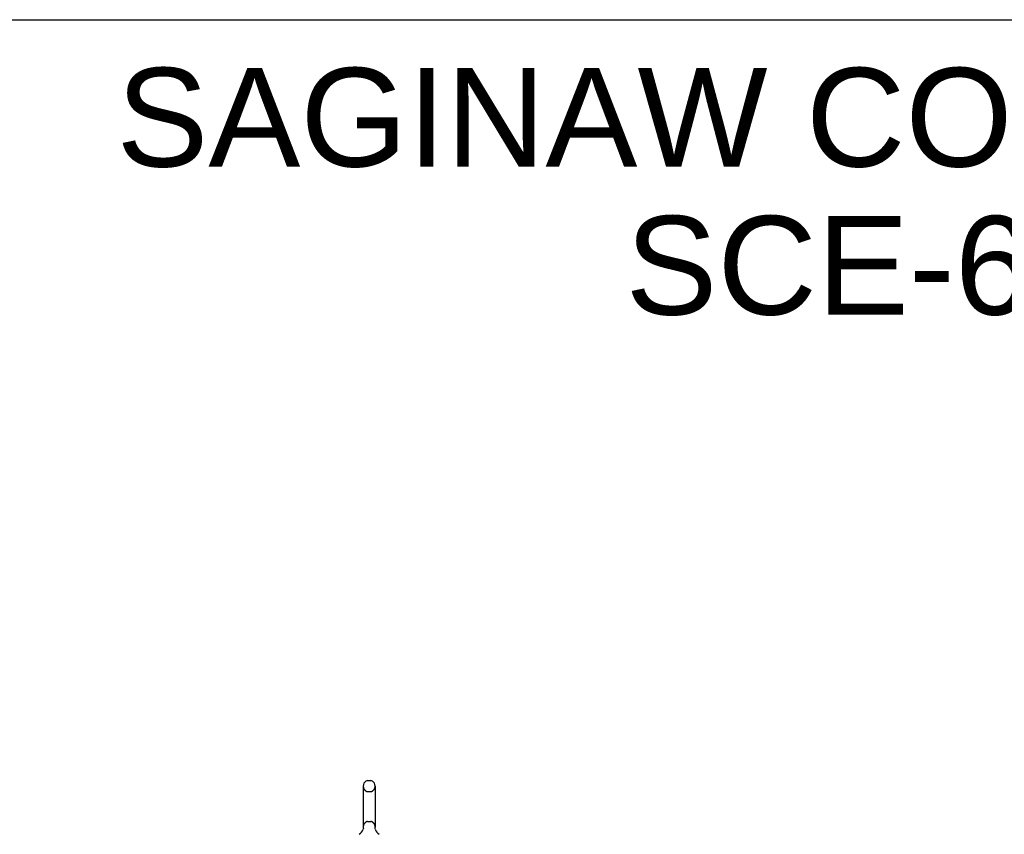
# Model space of a CAD drawing. Header units: inches. Extents: x 0 to 212, y 0 to 138.
# Tile 18 of 20: x 106 to 145, y 104 to 138. Entities that reach past the tile are written whole.
import ezdxf

# ---------------------------------------------------------------- set-up
doc = ezdxf.new("R2010")
doc.units = ezdxf.units.IN
doc.header["$LTSCALE"] = 11.6875
doc.header["$MEASUREMENT"] = 0
doc.linetypes.add('HIDDEN', pattern=[0.2, 0.1, -0.1])
doc.layers.get('0').update_dxf_attribs({"linetype": 'CONTINUOUS'})
doc.layers.add('DEFAULT_2', color=8, linetype='HIDDEN')
doc.layers.add('DIMENSIONS', color=7, linetype='CONTINUOUS')
doc.styles.get("Standard").update_dxf_attribs({"font": 'arial.ttf'})

msp = doc.modelspace()

# ---------------------------------------------------------------- linework, layer by layer
at = {"color": 7, "linetype": 'Continuous'}
for p, q in [((0, 137.5), (212.5, 137.5)), ((119.635, 106.658), (119.763, 106.658)), ((119.458, 106.436), (119.458, 104.773)), ((119.941, 106.436), (119.941, 104.773)), ((119.461, 104.703), (119.46, 104.699)), ((119.937, 104.733), (119.938, 104.737))]:
    msp.add_line(p, q, dxfattribs=at)
for points in [[(119.46, 104.737), (119.461, 104.733), (119.461, 104.729), (119.462, 104.724), (119.462, 104.72), (119.462, 104.716), (119.462, 104.712), (119.461, 104.707), (119.461, 104.703)], [(119.938, 104.699), (119.937, 104.703), (119.937, 104.707), (119.936, 104.712), (119.936, 104.716), (119.936, 104.72), (119.937, 104.724), (119.937, 104.729), (119.937, 104.733)]]:
    msp.add_lwpolyline(points, dxfattribs=at)
for centre, radius, start, end in [((119.699, 106.436), 0.241, 123.1848, 180), ((119.635, 106.533), 0.125, 90, 123.1848), ((119.763, 106.533), 0.125, 56.8152, 90), ((119.699, 106.436), 0.241, 0, 56.8152), ((118.998, 104.879), 0.5, 306.7414, 337.1843), ((119.699, 104.773), 0.241, 180, 188.65), ((119.699, 104.773), 0.241, 351.35, 360), ((120.4, 104.879), 0.5, 202.8157, 233.2586)]:
    msp.add_arc(centre, radius, start, end, dxfattribs=at)
at = {"layer": 'DEFAULT_2', "color": 8, "linetype": 'HIDDEN'}
for p, q in [((119.635, 106.213), (119.763, 106.213)), ((119.635, 104.995), (119.763, 104.995)), ((119.46, 104.737), (119.461, 104.733)), ((119.461, 104.707), (119.461, 104.707)), ((119.461, 104.703), (119.461, 104.703)), ((119.462, 104.724), (119.462, 104.724)), ((119.462, 104.72), (119.462, 104.72)), ((119.462, 104.716), (119.462, 104.716)), ((119.462, 104.712), (119.462, 104.712)), ((119.936, 104.72), (119.936, 104.72)), ((119.936, 104.716), (119.936, 104.716)), ((119.936, 104.711), (119.936, 104.712)), ((119.937, 104.733), (119.937, 104.733)), ((119.937, 104.729), (119.937, 104.729)), ((119.937, 104.724), (119.937, 104.724)), ((119.937, 104.707), (119.937, 104.707)), ((119.937, 104.703), (119.937, 104.703))]:
    msp.add_line(p, q, dxfattribs=at)
for centre, radius, start, end in [((119.699, 106.436), 0.241, 180, 236.8152), ((119.635, 106.338), 0.125, 236.8152, 270), ((119.763, 106.338), 0.125, 270, 303.1848), ((119.699, 106.436), 0.241, 303.1848, 360), ((119.699, 104.773), 0.241, 123.1848, 180), ((119.635, 104.87), 0.125, 90, 123.1848), ((119.763, 104.87), 0.125, 56.8152, 90), ((119.699, 104.773), 0.241, 0, 56.8152)]:
    msp.add_arc(centre, radius, start, end, dxfattribs=at)

# ---------------------------------------------------------------- texts
at = {"layer": 'DIMENSIONS', "color": 2, "linetype": 'Continuous', "insert": (160.058, 135.545), "char_height": 4, "width": 101.02602, "attachment_point": 2, "line_spacing_factor": 0.9}
msp.add_mtext('SAGINAW CONTROL & ENGINEERING\\PSCE-60EL4818SSLPPL', dxfattribs=at)

doc.saveas('drawing.dxf')
